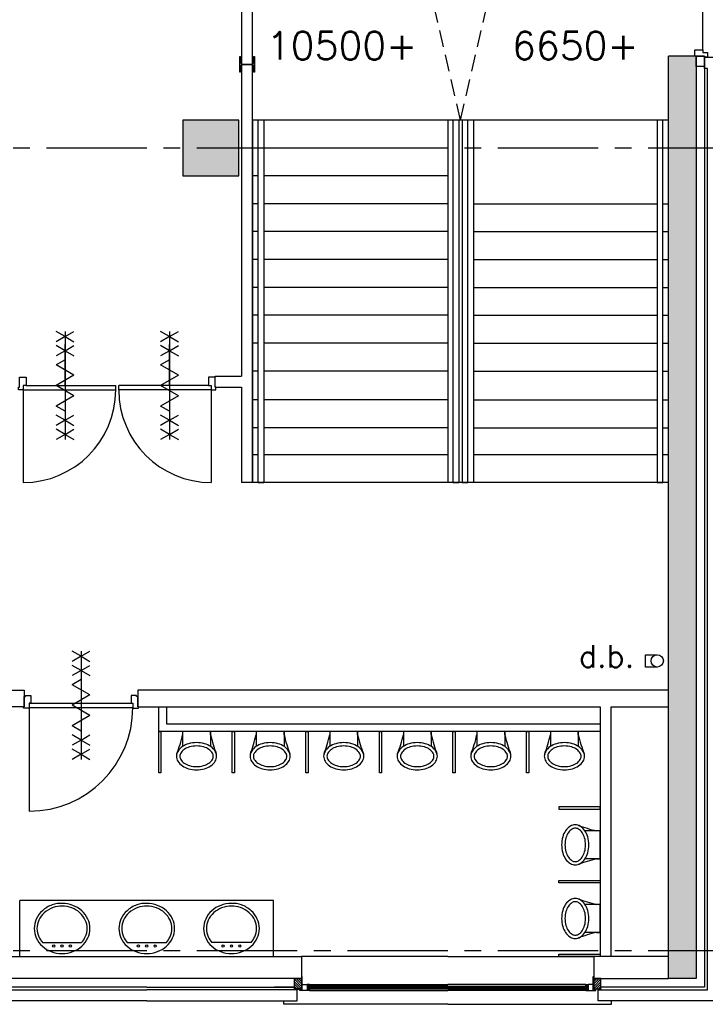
# Model space of a CAD drawing. Extents: x 2980 to 201049, y 2980 to 157420.
# Tile 62 of 78: x 150760 to 156911, y 13420 to 22251. Entities that reach past the tile are written whole.
import ezdxf

# ---------------------------------------------------------------- set-up
doc = ezdxf.new("R2010")
doc.units = 0
doc.header["$LTSCALE"] = 1200
doc.linetypes.add('CENTER2', pattern=[1.125, 0.75, -0.125, 0.125, -0.125])
doc.linetypes.add('HIDDEN2', pattern=[0.1875, 0.125, -0.0625])
doc.layers.get('0').update_dxf_attribs({"linetype": 'CONTINUOUS'})
doc.layers.add('CIVIEL', color=8, linetype='CONTINUOUS')
doc.layers.add('STRAMIENLIJNEN', color=9, linetype='CENTER2')
doc.styles.add('VAR', font='ROMANS')

# ---------------------------------------------------------------- blocks, each defined once
blk = doc.blocks.new('*X43')
at = {"color": 0}
for p, q in [((118132.3, 170554), (118175.8, 170597.6)), ((118132.3, 170575.2), (118154.6, 170597.6)), ((118132.3, 170596.4), (118133.4, 170597.6)), ((118134, 170534.6), (118197, 170597.6)), ((118155.3, 170534.6), (118218.3, 170597.6)), ((118176.5, 170534.6), (118224.3, 170582.4)), ((118197.7, 170534.6), (118224.3, 170561.2)), ((118218.9, 170534.6), (118224.3, 170540))]:
    blk.add_line(p, q, dxfattribs=at)

msp = doc.modelspace()

# ---------------------------------------------------------------- linework, layer by layer
at = {"layer": 'CIVIEL', "linetype": 'HIDDEN2'}
for q in [(153864.44499, 25030), (155565.55501, 25030)]:
    msp.add_line((154715, 21350), q, dxfattribs=at)
at = {"layer": 'CIVIEL'}
for p, q in [((156580, 20968), (156580, 21922.5)), ((156830, 21922.5), (156830, 20968)), ((156905, 21830.5), (156905, 20968)), ((156580, 21350), (152850, 21350)), ((152850, 21350), (152850, 18100)), ((152950, 21350), (152900, 21350)), ((154600, 21350), (154600, 18100)), ((154700, 21350), (154650, 21350)), ((154780, 21350), (154730, 21350)), ((154830, 21350), (154830, 18100)), ((156530, 21350), (156480, 21350)), ((152900, 21100), (152850, 21100)), ((154600, 21100), (152950, 21100)), ((156580, 13650), (156580, 20968)), ((156830, 20968), (156830, 13650)), ((156905, 20968), (156905, 13575)), ((152900, 20850), (152850, 20850)), ((154600, 20850), (152950, 20850)), ((152900, 20600), (152850, 20600)), ((154600, 20600), (152950, 20600)), ((154830, 20600), (156480, 20600)), ((156530, 20600), (156580, 20600)), ((152900, 20350), (152850, 20350)), ((154600, 20350), (152950, 20350)), ((154830, 20350), (156480, 20350)), ((156530, 20350), (156580, 20350)), ((152900, 20100), (152850, 20100)), ((154600, 20100), (152950, 20100)), ((154830, 20100), (156480, 20100)), ((156530, 20100), (156580, 20100)), ((152900, 19850), (152850, 19850)), ((154600, 19850), (152950, 19850)), ((154830, 19850), (156480, 19850)), ((156530, 19850), (156580, 19850)), ((152900, 19600), (152850, 19600)), ((154600, 19600), (152950, 19600)), ((154830, 19600), (156480, 19600)), ((156530, 19600), (156580, 19600)), ((151166.5, 19408.92555), (151086.5, 19455.11358)), ((151166.5, 19455.11358), (151166.5, 18484.88642)), ((151166.5, 19408.92555), (151246.5, 19455.11358)), ((152103.5, 19408.92555), (152023.5, 19455.11358)), ((152103.5, 19455.11358), (152103.5, 18484.88642)), ((152103.5, 19408.92555), (152183.5, 19455.11358)), ((151166.5, 19408.92555), (151086.5, 19362.73753)), ((151166.5, 19408.92555), (151246.5, 19362.73753)), ((152103.5, 19408.92555), (152023.5, 19362.73753)), ((152103.5, 19408.92555), (152183.5, 19362.73753)), ((152900, 19350), (152850, 19350)), ((154600, 19350), (152950, 19350)), ((154830, 19350), (156480, 19350)), ((156530, 19350), (156580, 19350)), ((151166.5, 19281.83654), (151086.5, 19328.02456)), ((151166.5, 19281.83654), (151086.5, 19235.64852)), ((151166.5, 18970), (151166.5, 19336.32388)), ((151166.5, 19281.83654), (151246.5, 19328.02456)), ((151166.5, 19281.83654), (151246.5, 19235.64852)), ((152103.5, 19281.83654), (152023.5, 19328.02456)), ((152103.5, 19281.83654), (152023.5, 19235.64852)), ((152103.5, 18970), (152103.5, 19336.32388)), ((152103.5, 19281.83654), (152183.5, 19328.02456)), ((152103.5, 19281.83654), (152183.5, 19235.64852)), ((151166.5, 19200.94011), (151086.5, 19154.75209)), ((152103.5, 19200.94011), (152023.5, 19154.75209)), ((151246.5, 19062.37604), (151086.5, 19154.75209)), ((152183.5, 19062.37604), (152023.5, 19154.75209)), ((152900, 19100), (152850, 19100)), ((154600, 19100), (152950, 19100)), ((154830, 19100), (156480, 19100)), ((156530, 19100), (156580, 19100)), ((151246.5, 19062.37604), (151086.5, 18970)), ((152183.5, 19062.37604), (152023.5, 18970)), ((152512.5, 19055), (152750, 19055)), ((152512.5, 18955), (152512.5, 19055)), ((150791.5, 18930), (150791.5, 18100)), ((151246.5, 18877.62396), (151086.5, 18970)), ((151166.5, 18970), (151166.5, 18603.67612)), ((151621.5, 18930), (151621.5, 18970)), ((151648.5, 18930), (151648.5, 18970)), ((152183.5, 18877.62396), (152023.5, 18970)), ((152103.5, 18970), (152103.5, 18603.67612)), ((152478.5, 18930), (152478.5, 18100)), ((152512.5, 18955), (152750, 18955)), ((151246.5, 18877.62396), (151086.5, 18785.24791)), ((152183.5, 18877.62396), (152023.5, 18785.24791)), ((152900, 18840.33605), (152850, 18840.33605)), ((154600, 18840.33605), (152950, 18840.33605)), ((154830, 18840.33605), (156480, 18840.33605)), ((156530, 18840.33605), (156580, 18840.33605)), ((151166.5, 18739.05989), (151086.5, 18785.24791)), ((152103.5, 18739.05989), (152023.5, 18785.24791)), ((151166.5, 18658.16346), (151086.5, 18704.35148)), ((151166.5, 18658.16346), (151086.5, 18611.97544)), ((151166.5, 18658.16346), (151246.5, 18704.35148)), ((151166.5, 18658.16346), (151246.5, 18611.97544)), ((152103.5, 18658.16346), (152023.5, 18704.35148)), ((152103.5, 18658.16346), (152023.5, 18611.97544)), ((152103.5, 18658.16346), (152183.5, 18704.35148)), ((152103.5, 18658.16346), (152183.5, 18611.97544)), ((151166.5, 18531.07445), (151086.5, 18577.26247)), ((151166.5, 18531.07445), (151246.5, 18577.26247)), ((152103.5, 18531.07445), (152023.5, 18577.26247)), ((152103.5, 18531.07445), (152183.5, 18577.26247)), ((152900, 18590.33605), (152850, 18590.33605)), ((154600, 18590.33605), (152950, 18590.33605)), ((154830, 18590.33605), (156480, 18590.33605)), ((156530, 18590.33605), (156580, 18590.33605)), ((151166.5, 18531.07445), (151086.5, 18484.88642)), ((151166.5, 18531.07445), (151246.5, 18484.88642)), ((152103.5, 18531.07445), (152023.5, 18484.88642)), ((152103.5, 18531.07445), (152183.5, 18484.88642)), ((152850, 18350), (152900, 18350)), ((152950, 18350), (154600, 18350)), ((154830, 18350), (156480, 18350)), ((156530, 18350), (156580, 18350)), ((152850, 18100), (152750, 18100)), ((156580, 18100), (152850, 18100)), ((152900, 18100), (152950, 18100)), ((154650, 18100), (154700, 18100)), ((154730, 18100), (154780, 18100)), ((156480, 18100), (156530, 18100)), ((151310, 16540.92555), (151230, 16587.11358)), ((151310, 16540.92555), (151230, 16494.73753)), ((151310, 16587.11358), (151310, 15616.88642)), ((151310, 16540.92555), (151390, 16587.11358)), ((151310, 16540.92555), (151390, 16494.73753)), ((151310, 16413.83654), (151230, 16460.02456)), ((151310, 16413.83654), (151390, 16460.02456)), ((151310, 16413.83654), (151230, 16367.64852)), ((151310, 16413.83654), (151390, 16367.64852)), ((151310, 16332.94011), (151230, 16286.75209)), ((151390, 16194.37604), (151230, 16286.75209)), ((151310, 16302), (151310, 15902)), ((150520, 16237), (150801, 16237)), ((150801, 16237), (150801, 16087)), ((151390, 16194.37604), (151230, 16102)), ((156580, 16237), (151819, 16237)), ((151819, 16237), (151819, 16087)), ((156580, 16087), (156580, 16237)), ((150801, 16087), (150370, 16087)), ((150845, 16122), (151775, 16122)), ((150845, 16082), (151775, 16082)), ((150845, 16082), (150845, 15152)), ((151390, 16009.62396), (151230, 16102)), ((151819, 16087), (155967, 16087)), ((155967, 16087), (155967, 13850)), ((155967, 16087), (155967, 16087)), ((155967, 16087), (155967, 16087)), ((155967, 16087), (155967, 16087)), ((155967, 16087), (155967, 16087)), ((156067, 13850), (156067, 16087)), ((156067, 16087), (156580, 16087)), ((151390, 16009.62396), (151230, 15917.24791)), ((151310, 15871.05989), (151230, 15917.24791)), ((151310, 15790.16346), (151230, 15836.35148)), ((151310, 15790.16346), (151390, 15836.35148)), ((152212, 15867), (152212, 15867)), ((152472, 15867), (152222, 15867)), ((152222, 15867), (152222, 15732.64793)), ((152222, 15867), (152222, 15836.18528)), ((152472, 15867), (152472, 15732.64793)), ((152472, 15836.18528), (152472, 15867)), ((152872, 15867), (152872, 15867)), ((153132, 15867), (152882, 15867)), ((152882, 15867), (152882, 15732.64793)), ((152882, 15867), (152882, 15836.18528)), ((153132, 15867), (153132, 15732.64793)), ((153132, 15836.18528), (153132, 15867)), ((153532, 15867), (153532, 15867)), ((153792, 15867), (153542, 15867)), ((153542, 15867), (153542, 15732.64793)), ((153542, 15867), (153542, 15836.18528)), ((153792, 15867), (153792, 15732.64793)), ((153792, 15836.18528), (153792, 15867)), ((154192, 15867), (154192, 15867)), ((154452, 15867), (154202, 15867)), ((154202, 15867), (154202, 15732.64793)), ((154202, 15867), (154202, 15836.18528)), ((154452, 15867), (154452, 15732.64793)), ((154452, 15836.18528), (154452, 15867)), ((154852, 15867), (154852, 15867)), ((155112, 15867), (154862, 15867)), ((154862, 15867), (154862, 15732.64793)), ((154862, 15867), (154862, 15836.18528)), ((155112, 15867), (155112, 15732.64793)), ((155112, 15836.18528), (155112, 15867)), ((155512, 15867), (155512, 15867)), ((155772, 15867), (155522, 15867)), ((155522, 15867), (155522, 15732.64793)), ((155522, 15867), (155522, 15836.18528)), ((155772, 15867), (155772, 15732.64793)), ((155772, 15836.18528), (155772, 15867)), ((151310, 15790.16346), (151230, 15743.97544)), ((151310, 15790.16346), (151390, 15743.97544)), ((151310, 15663.07445), (151230, 15709.26247)), ((151310, 15663.07445), (151230, 15616.88642)), ((151310, 15663.07445), (151390, 15709.26247)), ((151310, 15663.07445), (151390, 15616.88642)), ((155967, 14975), (155832.64793, 14975)), ((155967, 14975), (155936.18528, 14975)), ((155967, 14985), (155967, 14985)), ((155967, 14725), (155967, 14975)), ((155967, 14725), (155832.64793, 14725)), ((155936.18528, 14725), (155967, 14725)), ((153038, 14350), (150762, 14350)), ((150762, 13850), (150762, 14350)), ((153038, 13850), (153038, 14350)), ((155967, 14315), (155832.64793, 14315)), ((155967, 14315), (155936.18528, 14315)), ((155967, 14325), (155967, 14325)), ((155967, 14065), (155967, 14315)), ((155967, 14065), (155832.64793, 14065)), ((155936.18528, 14065), (155967, 14065)), ((154600, 13850), (153288, 13850)), ((154600, 13850), (155912, 13850)), ((156067, 13850), (155967, 13850)), ((153292, 13669), (153288, 13669)), ((155908, 13669), (155912, 13669)), ((156830, 13650), (156580, 13650)), ((153225, 13550), (153225, 13556)), ((153250, 13550), (153250, 13556)), ((153272, 13550), (153270.94204, 13556)), ((153288, 13556), (153288, 13550)), ((154600, 13582), (153345, 13582)), ((153345, 13556), (153345, 13582)), ((154600, 13574), (153345, 13574)), ((154600, 13562), (153345, 13562)), ((154600, 13556), (153345, 13556)), ((153361, 13599), (154600, 13599)), ((153361, 13588), (153362.05796, 13582)), ((153361, 13550), (153362.05796, 13556)), ((153361, 13544), (154600, 13544)), ((155839, 13599), (154600, 13599)), ((154600, 13582), (155855, 13582)), ((154600, 13574), (155855, 13574)), ((154600, 13562), (155855, 13562)), ((154600, 13556), (155855, 13556)), ((155839, 13544), (154600, 13544)), ((155839, 13588), (155837.94204, 13582)), ((155839, 13550), (155837.94204, 13556)), ((155855, 13556), (155855, 13582)), ((155912, 13556), (155912, 13550)), ((155928, 13550), (155929.05796, 13556)), ((155950, 13550), (155950, 13556)), ((155975, 13550), (155975, 13556))]:
    msp.add_line(p, q, dxfattribs=at)
at = {"layer": 'CIVIEL', "linetype": 'CONTINUOUS'}
for p, q in [((150964.47372, 13975), (151315.52628, 13975)), ((151724.47372, 13975), (152075.52628, 13975)), ((152835.52628, 13975), (152484.47372, 13975))]:
    msp.add_line(p, q, dxfattribs=at)
at = {"layer": 'CIVIEL'}
for points in [[(156580, 25180), (152750, 25180), (152750, 19055)], [(152850, 18100), (152850, 25030), (156580, 25030), (156580, 25180)], [(156890, 21981.5), (156890, 22886.5)], [(156905, 21814.5), (156905, 21914.5), (157030, 21914.5), (157030, 13450), (155950, 13450), (155950, 13550), (156930, 13550), (156930, 21814.5), (156905, 21814.5)], [(156830, 21922.5), (156580, 21922.5)], [(152900, 18100), (152900, 21350)], [(152950, 21350), (152950, 18100)], [(154650, 18100), (154650, 21350)], [(154700, 21350), (154700, 18100)], [(154730, 21350), (154730, 18100)], [(154780, 18100), (154780, 21350)], [(156480, 21350), (156480, 18100)], [(156530, 18100), (156530, 21350)], [(150791.5, 18930), (151621.5, 18930)], [(150816.5, 18970), (151621.5, 18970)], [(152453.5, 18970), (151648.5, 18970)], [(152478.5, 18930), (151648.5, 18930)], [(152750, 18955), (152750, 18100)], [(151900, 13450), (150550, 13450), (150550, 13550), (151900, 13550)], [(151900, 13575), (150575, 13575)], [(151900, 13575), (153225, 13575)], [(151900, 13450), (153250, 13450), (153250, 13550), (151900, 13550)], [(153225, 13558), (153225, 13575), (153045, 13575)], [(153339, 13588), (153361, 13588), (153361, 13599), (153339, 13599)], [(155861, 13588), (155839, 13588), (155839, 13599), (155861, 13599)], [(156905, 13575), (155975, 13575)], [(154600, 13420), (153130, 13420), (153130, 13450)], [(154600, 13420), (156070, 13420), (156070, 13450)]]:
    msp.add_lwpolyline(points, dxfattribs=at)
msp.add_lwpolyline([(152733.5, 21780), (152733.5, 21920), (152742, 21920), (152742, 21864.75, 0.4142135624), (152754, 21852.75), (152846, 21852.75, 0.4142135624), (152858, 21864.75), (152858, 21920), (152866.5, 21920), (152866.5, 21780), (152858, 21780), (152858, 21835.25, 0.4142135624), (152846, 21847.25), (152754, 21847.25, 0.4142135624), (152742, 21835.25), (152742, 21780)], format="xyb", close=True, dxfattribs=at)
for points in [[(156930, 21914.5), (156905, 21914.5), (156905, 21922.5), (156816, 21922.5), (156816, 21981.5), (156890, 21981.5), (156890, 21956.5), (156930, 21956.5)], [(156905, 21922.5), (156905, 21830.5), (156830, 21830.5), (156830, 21922.5), (156905, 21922.5), (156905, 21922.5)], [(152225, 20850), (152725, 20850), (152725, 21350), (152225, 21350)], [(150749.5, 18930), (150749.5, 18955), (150757.5, 18955), (150757.5, 19044), (150816.5, 19044), (150816.5, 18970), (150791.5, 18970), (150791.5, 18930)], [(152520.5, 18930), (152520.5, 18955), (152512.5, 18955), (152512.5, 19044), (152453.5, 19044), (152453.5, 18970), (152478.5, 18970), (152478.5, 18930)], [(150845, 16122), (150845, 16077), (150793, 16077), (150793, 16087), (150801, 16087), (150801, 16181), (150811, 16181), (150811, 16191), (150860, 16191), (150860, 16122)], [(151775, 16122), (151775, 16077), (151827, 16077), (151827, 16087), (151819, 16087), (151819, 16181), (151809, 16181), (151809, 16191), (151760, 16191), (151760, 16122)], [(155967, 15867), (152007, 15867), (152007, 16087), (152077, 16087), (152077, 15937), (155967, 15937)], [(152027, 15867), (152027, 15497), (152007, 15497), (152007, 15867)], [(152687, 15867), (152687, 15497), (152667, 15497), (152667, 15867)], [(153347, 15867), (153347, 15497), (153327, 15497), (153327, 15867)], [(154007, 15867), (154007, 15497), (153987, 15497), (153987, 15867)], [(154667, 15867), (154667, 15497), (154647, 15497), (154647, 15867)], [(155327, 15867), (155327, 15497), (155307, 15497), (155307, 15867)], [(155967, 15190), (155597, 15190), (155597, 15170), (155967, 15170)], [(155967, 14510), (155597, 14510), (155597, 14530), (155967, 14530)], [(155967, 13850), (155597, 13850), (155597, 13870), (155967, 13870)], [(151900, 13850), (153288, 13850), (153288, 13650), (151900, 13650), (150512, 13650), (150512, 13850)], [(155912, 13650), (156580, 13650), (156580, 13850), (155912, 13850)], [(153225, 13558), (153225, 13650), (153288, 13650), (153288, 13558), (153225, 13558), (153225, 13558)], [(153294, 13589), (153294, 13669), (153292, 13669), (153292, 13589)], [(155906, 13589), (155906, 13669), (155908, 13669), (155908, 13589)], [(155975, 13558), (155975, 13650), (155912, 13650), (155912, 13558), (155975, 13558), (155975, 13558)], [(153288, 13558), (153225, 13558), (153225, 13556), (153288, 13556)], [(153272, 13544), (153272, 13550), (153294, 13550), (153294, 13599), (153339, 13599), (153339, 13550), (153361, 13550), (153361, 13544)], [(155928, 13544), (155928, 13550), (155906, 13550), (155906, 13599), (155861, 13599), (155861, 13550), (155839, 13550), (155839, 13544)], [(155912, 13558), (155975, 13558), (155975, 13556), (155912, 13556)]]:
    msp.add_lwpolyline(points, close=True, dxfattribs=at)
for points in [[(153775, 21100, 0, 14.64, 0), (153775, 21070.72, 14.64, 50, 0), (153775, 21000, 50, 85.36, 0), (153775, 20929.28, 85.36, 100, 0), (153775, 20900, 0, 0, 0), (153775, 18350, 0, 0, 0)], [(155655, 18359.66395, 0, 14.64, 0), (155655, 18388.94395, 14.64, 50, 0), (155655, 18459.66395, 50, 85.36, 0), (155655, 18530.38395, 85.36, 100, 0), (155655, 18559.66395, 0, 0, 0), (155655, 20600, 0, 0, 0)]]:
    msp.add_lwpolyline(points, format="xyseb", dxfattribs=at)
at = {"layer": 'CIVIEL', "linetype": 'HIDDEN2'}
msp.add_lwpolyline([(156480, 16445), (156375, 16445), (156375, 16555), (156480, 16555)], dxfattribs=at)
at = {"layer": 'CIVIEL', "linetype": 'CONTINUOUS'}
msp.add_lwpolyline([(152910, 14100, 0.1082535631), (152891.39767, 14184.91327, 0.1020133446), (152836.7767, 14259.09903, 0.0942731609), (152749.43465, 14312.02888, 0.1068050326), (152660, 14325, 0.0894458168), (152563.14879, 14307.53439, 0.0942731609), (152483.2233, 14259.09903, 0.1020133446), (152428.60233, 14184.91327, 0.1082535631), (152410, 14100, 0.1082535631), (152428.60233, 14015.08673, 0.1020133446), (152483.2233, 13940.90097, 0.0942731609), (152563.14879, 13892.46561, 0.0894458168), (152660, 13875, 0.0894458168), (152756.85121, 13892.46561, 0.0942731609), (152836.7767, 13940.90097, 0.1020133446), (152891.39767, 14015.08673, 0.1082535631)], format="xyb", close=True, dxfattribs=at)
for points in [[(152885, 14100, 0.1082535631), (152868.68746, 14174.46119, 0.1020133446), (152820.05258, 14240.51667, 0.0942731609), (152740.70192, 14288.60369, 0.1079475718), (152660.86646, 14299.99851, 0.090311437), (152571.88152, 14284.10921, 0.0942731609), (152499.94742, 14240.51667, 0.1020133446), (152451.31254, 14174.46119, 0.1082535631), (152435, 14100, 0.1082535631), (152451.31254, 14025.53881, 0.0748160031), (152484.47372, 13975, 0.0942731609)], [(152835.52628, 13975, 0.0748160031), (152868.68746, 14025.53881, 0.1082535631), (152885, 14100, 0.1082535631)]]:
    msp.add_lwpolyline(points, format="xyb", dxfattribs=at)
at = {"layer": 'CIVIEL'}
msp.add_circle((156480, 16500), 55, dxfattribs=at)
at = {"layer": 'CIVIEL', "linetype": 'CONTINUOUS'}
for centre in [(151065, 13942), (151140, 13942), (151215, 13942), (151825, 13942), (151900, 13942), (151975, 13942), (152585, 13942), (152660, 13942), (152735, 13942)]:
    msp.add_circle(centre, 10, dxfattribs=at)
at = {"layer": 'CIVIEL'}
for centre, radius, start, end in [((150791.5, 18930), 830, 270, 0), ((152478.5, 18930), 830, 180, 270), ((150845, 16082), 930, 270, 0), ((150758.11293, 16194.18995), 1507.02777, 339.573499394, 346.257615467), ((150758.11293, 16194.18995), 1507.02777, 339.573499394, 346.257615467), ((153935.88707, 16194.18995), 1507.02777, 193.742384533, 200.426500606), ((153935.88707, 16194.18995), 1507.02777, 193.742384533, 200.426500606), ((151418.11293, 16194.18995), 1507.02777, 339.573499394, 346.257615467), ((151418.11293, 16194.18995), 1507.02777, 339.573499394, 346.257615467), ((154595.88707, 16194.18995), 1507.02777, 193.742384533, 200.426500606), ((154595.88707, 16194.18995), 1507.02777, 193.742384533, 200.426500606), ((152078.11293, 16194.18995), 1507.02777, 339.573499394, 346.257615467), ((152078.11293, 16194.18995), 1507.02777, 339.573499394, 346.257615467), ((155255.88707, 16194.18995), 1507.02777, 193.742384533, 200.426500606), ((155255.88707, 16194.18995), 1507.02777, 193.742384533, 200.426500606), ((152738.11293, 16194.18995), 1507.02777, 339.573499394, 346.257615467), ((152738.11293, 16194.18995), 1507.02777, 339.573499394, 346.257615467), ((155915.88707, 16194.18995), 1507.02777, 193.742384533, 200.426500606), ((155915.88707, 16194.18995), 1507.02777, 193.742384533, 200.426500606), ((153398.11293, 16194.18995), 1507.02777, 339.573499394, 346.257615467), ((153398.11293, 16194.18995), 1507.02777, 339.573499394, 346.257615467), ((156575.88707, 16194.18995), 1507.02777, 193.742384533, 200.426500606), ((156575.88707, 16194.18995), 1507.02777, 193.742384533, 200.426500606), ((154058.11293, 16194.18995), 1507.02777, 339.573499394, 346.257615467), ((154058.11293, 16194.18995), 1507.02777, 339.573499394, 346.257615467), ((157235.88707, 16194.18995), 1507.02777, 193.742384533, 200.426500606), ((157235.88707, 16194.18995), 1507.02777, 193.742384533, 200.426500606), ((152297.53846, 15616.77623), 138.31205, 124.237462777, 148.673619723), ((152327.42743, 15572.85774), 191.43628, 105.742896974, 124.237462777), ((152327.42743, 15572.85774), 161.43628, 105.742896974, 124.237462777), ((152347, 15503.42571), 263.57429, 90, 105.742896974), ((152347, 15503.42571), 233.57429, 90, 105.742896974), ((152347, 15503.42571), 263.57429, 74.257103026, 90), ((152347, 15503.42571), 233.57429, 74.257103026, 90), ((152366.57257, 15572.85774), 161.43628, 55.762537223, 74.257103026), ((152366.57257, 15572.85774), 191.43628, 55.762537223, 74.257103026), ((152396.46154, 15616.77623), 138.31205, 31.326380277, 55.762537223), ((152957.53846, 15616.77623), 138.31205, 124.237462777, 148.673619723), ((152987.42743, 15572.85774), 191.43628, 105.742896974, 124.237462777), ((152987.42743, 15572.85774), 161.43628, 105.742896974, 124.237462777), ((153007, 15503.42571), 263.57429, 90, 105.742896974), ((153007, 15503.42571), 233.57429, 90, 105.742896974), ((153007, 15503.42571), 263.57429, 74.257103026, 90), ((153007, 15503.42571), 233.57429, 74.257103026, 90), ((153026.57257, 15572.85774), 161.43628, 55.762537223, 74.257103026), ((153026.57257, 15572.85774), 191.43628, 55.762537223, 74.257103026), ((153056.46154, 15616.77623), 138.31205, 31.326380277, 55.762537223), ((153617.53846, 15616.77623), 138.31205, 124.237462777, 148.673619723), ((153647.42743, 15572.85774), 191.43628, 105.742896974, 124.237462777), ((153647.42743, 15572.85774), 161.43628, 105.742896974, 124.237462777), ((153667, 15503.42571), 263.57429, 90, 105.742896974), ((153667, 15503.42571), 233.57429, 90, 105.742896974), ((153667, 15503.42571), 263.57429, 74.257103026, 90), ((153667, 15503.42571), 233.57429, 74.257103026, 90), ((153686.57257, 15572.85774), 161.43628, 55.762537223, 74.257103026), ((153686.57257, 15572.85774), 191.43628, 55.762537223, 74.257103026), ((153716.46154, 15616.77623), 138.31205, 31.326380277, 55.762537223), ((154277.53846, 15616.77623), 138.31205, 124.237462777, 148.673619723), ((154307.42743, 15572.85774), 191.43628, 105.742896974, 124.237462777), ((154307.42743, 15572.85774), 161.43628, 105.742896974, 124.237462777), ((154327, 15503.42571), 263.57429, 90, 105.742896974), ((154327, 15503.42571), 233.57429, 90, 105.742896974), ((154327, 15503.42571), 263.57429, 74.257103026, 90), ((154327, 15503.42571), 233.57429, 74.257103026, 90), ((154346.57257, 15572.85774), 161.43628, 55.762537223, 74.257103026), ((154346.57257, 15572.85774), 191.43628, 55.762537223, 74.257103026), ((154376.46154, 15616.77623), 138.31205, 31.326380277, 55.762537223), ((154937.53846, 15616.77623), 138.31205, 124.237462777, 148.673619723), ((154967.42743, 15572.85774), 191.43628, 105.742896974, 124.237462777), ((154967.42743, 15572.85774), 161.43628, 105.742896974, 124.237462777), ((154987, 15503.42571), 263.57429, 90, 105.742896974), ((154987, 15503.42571), 233.57429, 90, 105.742896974), ((154987, 15503.42571), 263.57429, 74.257103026, 90), ((154987, 15503.42571), 233.57429, 74.257103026, 90), ((155006.57257, 15572.85774), 161.43628, 55.762537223, 74.257103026), ((155006.57257, 15572.85774), 191.43628, 55.762537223, 74.257103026), ((155036.46154, 15616.77623), 138.31205, 31.326380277, 55.762537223), ((155597.53846, 15616.77623), 138.31205, 124.237462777, 148.673619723), ((155627.42743, 15572.85774), 191.43628, 105.742896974, 124.237462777), ((155627.42743, 15572.85774), 161.43628, 105.742896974, 124.237462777), ((155647, 15503.42571), 263.57429, 90, 105.742896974), ((155647, 15503.42571), 233.57429, 90, 105.742896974), ((155647, 15503.42571), 263.57429, 74.257103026, 90), ((155647, 15503.42571), 233.57429, 74.257103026, 90), ((155666.57257, 15572.85774), 161.43628, 55.762537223, 74.257103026), ((155666.57257, 15572.85774), 191.43628, 55.762537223, 74.257103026), ((155696.46154, 15616.77623), 138.31205, 31.326380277, 55.762537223), ((152251.98813, 15644.5), 84.98813, 148.673619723, 180), ((152251.98813, 15644.5), 84.98813, 163.787359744, 180), ((152251.98813, 15644.5), 84.98813, 180, 211.326380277), ((152251.98813, 15644.5), 84.98813, 180, 211.326380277), ((152251.98813, 15644.5), 54.98813, 148.673619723, 180), ((152251.98813, 15644.5), 54.98813, 180, 211.326380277), ((152297.53846, 15616.77623), 108.31205, 124.237462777, 148.673619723), ((152396.46154, 15616.77623), 108.31205, 31.326380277, 55.762537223), ((152442.01187, 15644.5), 54.98813, 0, 31.326380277), ((152442.01187, 15644.5), 54.98813, 328.673619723, 0), ((152442.01187, 15644.5), 84.98813, 360, 31.326380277), ((152442.01187, 15644.5), 84.98813, 328.673619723, 360), ((152442.01187, 15644.5), 84.98813, 328.673619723, 0), ((152442.01187, 15644.5), 84.98813, 0, 16.212640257), ((152911.98813, 15644.5), 84.98813, 148.673619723, 180), ((152911.98813, 15644.5), 84.98813, 163.787359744, 180), ((152911.98813, 15644.5), 84.98813, 180, 211.326380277), ((152911.98813, 15644.5), 84.98813, 180, 211.326380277), ((152911.98813, 15644.5), 54.98813, 148.673619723, 180), ((152911.98813, 15644.5), 54.98813, 180, 211.326380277), ((152957.53846, 15616.77623), 108.31205, 124.237462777, 148.673619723), ((153056.46154, 15616.77623), 108.31205, 31.326380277, 55.762537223), ((153102.01187, 15644.5), 54.98813, 0, 31.326380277), ((153102.01187, 15644.5), 54.98813, 328.673619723, 0), ((153102.01187, 15644.5), 84.98813, 360, 31.326380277), ((153102.01187, 15644.5), 84.98813, 328.673619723, 360), ((153102.01187, 15644.5), 84.98813, 328.673619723, 0), ((153102.01187, 15644.5), 84.98813, 0, 16.212640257), ((153571.98813, 15644.5), 84.98813, 148.673619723, 180), ((153571.98813, 15644.5), 84.98813, 163.787359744, 180), ((153571.98813, 15644.5), 84.98813, 180, 211.326380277), ((153571.98813, 15644.5), 84.98813, 180, 211.326380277), ((153571.98813, 15644.5), 54.98813, 148.673619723, 180), ((153571.98813, 15644.5), 54.98813, 180, 211.326380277), ((153617.53846, 15616.77623), 108.31205, 124.237462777, 148.673619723), ((153716.46154, 15616.77623), 108.31205, 31.326380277, 55.762537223), ((153762.01187, 15644.5), 54.98813, 0, 31.326380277), ((153762.01187, 15644.5), 54.98813, 328.673619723, 0), ((153762.01187, 15644.5), 84.98813, 360, 31.326380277), ((153762.01187, 15644.5), 84.98813, 328.673619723, 360), ((153762.01187, 15644.5), 84.98813, 328.673619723, 0), ((153762.01187, 15644.5), 84.98813, 0, 16.212640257), ((154231.98813, 15644.5), 84.98813, 148.673619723, 180), ((154231.98813, 15644.5), 84.98813, 163.787359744, 180), ((154231.98813, 15644.5), 84.98813, 180, 211.326380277), ((154231.98813, 15644.5), 84.98813, 180, 211.326380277), ((154231.98813, 15644.5), 54.98813, 148.673619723, 180), ((154231.98813, 15644.5), 54.98813, 180, 211.326380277), ((154277.53846, 15616.77623), 108.31205, 124.237462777, 148.673619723), ((154376.46154, 15616.77623), 108.31205, 31.326380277, 55.762537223), ((154422.01187, 15644.5), 54.98813, 0, 31.326380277), ((154422.01187, 15644.5), 54.98813, 328.673619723, 0), ((154422.01187, 15644.5), 84.98813, 360, 31.326380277), ((154422.01187, 15644.5), 84.98813, 328.673619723, 360), ((154422.01187, 15644.5), 84.98813, 328.673619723, 0), ((154422.01187, 15644.5), 84.98813, 0, 16.212640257), ((154891.98813, 15644.5), 84.98813, 148.673619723, 180), ((154891.98813, 15644.5), 84.98813, 163.787359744, 180), ((154891.98813, 15644.5), 84.98813, 180, 211.326380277), ((154891.98813, 15644.5), 84.98813, 180, 211.326380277), ((154891.98813, 15644.5), 54.98813, 148.673619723, 180), ((154891.98813, 15644.5), 54.98813, 180, 211.326380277), ((154937.53846, 15616.77623), 108.31205, 124.237462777, 148.673619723), ((155036.46154, 15616.77623), 108.31205, 31.326380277, 55.762537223), ((155082.01187, 15644.5), 54.98813, 0, 31.326380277), ((155082.01187, 15644.5), 54.98813, 328.673619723, 0), ((155082.01187, 15644.5), 84.98813, 360, 31.326380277), ((155082.01187, 15644.5), 84.98813, 328.673619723, 360), ((155082.01187, 15644.5), 84.98813, 328.673619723, 0), ((155082.01187, 15644.5), 84.98813, 0, 16.212640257), ((155551.98813, 15644.5), 84.98813, 148.673619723, 180), ((155551.98813, 15644.5), 84.98813, 163.787359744, 180), ((155551.98813, 15644.5), 84.98813, 180, 211.326380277), ((155551.98813, 15644.5), 84.98813, 180, 211.326380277), ((155551.98813, 15644.5), 54.98813, 148.673619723, 180), ((155551.98813, 15644.5), 54.98813, 180, 211.326380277), ((155597.53846, 15616.77623), 108.31205, 124.237462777, 148.673619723), ((155696.46154, 15616.77623), 108.31205, 31.326380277, 55.762537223), ((155742.01187, 15644.5), 54.98813, 0, 31.326380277), ((155742.01187, 15644.5), 54.98813, 328.673619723, 0), ((155742.01187, 15644.5), 84.98813, 360, 31.326380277), ((155742.01187, 15644.5), 84.98813, 328.673619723, 360), ((155742.01187, 15644.5), 84.98813, 328.673619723, 0), ((155742.01187, 15644.5), 84.98813, 0, 16.212640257), ((152297.53846, 15672.22377), 138.31205, 211.326380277, 235.762537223), ((152297.53846, 15672.22377), 138.31205, 211.326380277, 235.762537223), ((152297.53846, 15672.22377), 108.31205, 211.326380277, 235.762537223), ((152327.42743, 15716.14226), 191.43628, 235.762537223, 254.257103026), ((152327.42743, 15716.14226), 191.43628, 235.762537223, 254.257103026), ((152327.42743, 15716.14226), 161.43628, 235.762537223, 254.257103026), ((152347, 15785.57429), 233.57429, 254.257103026, 270), ((152347, 15785.57429), 233.57429, 270, 285.742896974), ((152366.57257, 15716.14226), 161.43628, 285.742896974, 304.237462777), ((152366.57257, 15716.14226), 191.43628, 285.742896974, 304.237462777), ((152366.57257, 15716.14226), 191.43628, 285.742896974, 304.237462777), ((152396.46154, 15672.22377), 108.31205, 304.237462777, 328.673619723), ((152396.46154, 15672.22377), 138.31205, 304.237462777, 328.673619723), ((152396.46154, 15672.22377), 138.31205, 304.237462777, 328.673619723), ((152957.53846, 15672.22377), 138.31205, 211.326380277, 235.762537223), ((152957.53846, 15672.22377), 138.31205, 211.326380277, 235.762537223), ((152957.53846, 15672.22377), 108.31205, 211.326380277, 235.762537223), ((152987.42743, 15716.14226), 191.43628, 235.762537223, 254.257103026), ((152987.42743, 15716.14226), 191.43628, 235.762537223, 254.257103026), ((152987.42743, 15716.14226), 161.43628, 235.762537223, 254.257103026), ((153007, 15785.57429), 233.57429, 254.257103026, 270), ((153007, 15785.57429), 233.57429, 270, 285.742896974), ((153026.57257, 15716.14226), 161.43628, 285.742896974, 304.237462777), ((153026.57257, 15716.14226), 191.43628, 285.742896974, 304.237462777), ((153026.57257, 15716.14226), 191.43628, 285.742896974, 304.237462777), ((153056.46154, 15672.22377), 108.31205, 304.237462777, 328.673619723), ((153056.46154, 15672.22377), 138.31205, 304.237462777, 328.673619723), ((153056.46154, 15672.22377), 138.31205, 304.237462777, 328.673619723), ((153617.53846, 15672.22377), 138.31205, 211.326380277, 235.762537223), ((153617.53846, 15672.22377), 138.31205, 211.326380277, 235.762537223), ((153617.53846, 15672.22377), 108.31205, 211.326380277, 235.762537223), ((153647.42743, 15716.14226), 191.43628, 235.762537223, 254.257103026), ((153647.42743, 15716.14226), 191.43628, 235.762537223, 254.257103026), ((153647.42743, 15716.14226), 161.43628, 235.762537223, 254.257103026), ((153667, 15785.57429), 233.57429, 254.257103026, 270), ((153667, 15785.57429), 233.57429, 270, 285.742896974), ((153686.57257, 15716.14226), 161.43628, 285.742896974, 304.237462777), ((153686.57257, 15716.14226), 191.43628, 285.742896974, 304.237462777), ((153686.57257, 15716.14226), 191.43628, 285.742896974, 304.237462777), ((153716.46154, 15672.22377), 108.31205, 304.237462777, 328.673619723), ((153716.46154, 15672.22377), 138.31205, 304.237462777, 328.673619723), ((153716.46154, 15672.22377), 138.31205, 304.237462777, 328.673619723), ((154277.53846, 15672.22377), 138.31205, 211.326380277, 235.762537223), ((154277.53846, 15672.22377), 138.31205, 211.326380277, 235.762537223), ((154277.53846, 15672.22377), 108.31205, 211.326380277, 235.762537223), ((154307.42743, 15716.14226), 191.43628, 235.762537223, 254.257103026), ((154307.42743, 15716.14226), 191.43628, 235.762537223, 254.257103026), ((154307.42743, 15716.14226), 161.43628, 235.762537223, 254.257103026), ((154327, 15785.57429), 233.57429, 254.257103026, 270), ((154327, 15785.57429), 233.57429, 270, 285.742896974), ((154346.57257, 15716.14226), 161.43628, 285.742896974, 304.237462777), ((154346.57257, 15716.14226), 191.43628, 285.742896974, 304.237462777), ((154346.57257, 15716.14226), 191.43628, 285.742896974, 304.237462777), ((154376.46154, 15672.22377), 108.31205, 304.237462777, 328.673619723), ((154376.46154, 15672.22377), 138.31205, 304.237462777, 328.673619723), ((154376.46154, 15672.22377), 138.31205, 304.237462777, 328.673619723), ((154937.53846, 15672.22377), 138.31205, 211.326380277, 235.762537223), ((154937.53846, 15672.22377), 138.31205, 211.326380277, 235.762537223), ((154937.53846, 15672.22377), 108.31205, 211.326380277, 235.762537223), ((154967.42743, 15716.14226), 191.43628, 235.762537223, 254.257103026), ((154967.42743, 15716.14226), 191.43628, 235.762537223, 254.257103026), ((154967.42743, 15716.14226), 161.43628, 235.762537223, 254.257103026), ((154987, 15785.57429), 233.57429, 254.257103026, 270), ((154987, 15785.57429), 233.57429, 270, 285.742896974), ((155006.57257, 15716.14226), 161.43628, 285.742896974, 304.237462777), ((155006.57257, 15716.14226), 191.43628, 285.742896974, 304.237462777), ((155006.57257, 15716.14226), 191.43628, 285.742896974, 304.237462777), ((155036.46154, 15672.22377), 108.31205, 304.237462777, 328.673619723), ((155036.46154, 15672.22377), 138.31205, 304.237462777, 328.673619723), ((155036.46154, 15672.22377), 138.31205, 304.237462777, 328.673619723), ((155597.53846, 15672.22377), 138.31205, 211.326380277, 235.762537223), ((155597.53846, 15672.22377), 138.31205, 211.326380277, 235.762537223), ((155597.53846, 15672.22377), 108.31205, 211.326380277, 235.762537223), ((155627.42743, 15716.14226), 191.43628, 235.762537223, 254.257103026), ((155627.42743, 15716.14226), 191.43628, 235.762537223, 254.257103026), ((155627.42743, 15716.14226), 161.43628, 235.762537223, 254.257103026), ((155647, 15785.57429), 233.57429, 254.257103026, 270), ((155647, 15785.57429), 233.57429, 270, 285.742896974), ((155666.57257, 15716.14226), 161.43628, 285.742896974, 304.237462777), ((155666.57257, 15716.14226), 191.43628, 285.742896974, 304.237462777), ((155666.57257, 15716.14226), 191.43628, 285.742896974, 304.237462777), ((155696.46154, 15672.22377), 108.31205, 304.237462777, 328.673619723), ((155696.46154, 15672.22377), 138.31205, 304.237462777, 328.673619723), ((155696.46154, 15672.22377), 138.31205, 304.237462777, 328.673619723), ((152347, 15785.57429), 263.57429, 254.257103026, 270), ((152347, 15785.57429), 263.57429, 254.257103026, 270), ((152347, 15785.57429), 263.57429, 270, 285.742896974), ((152347, 15785.57429), 263.57429, 270, 285.742896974), ((153007, 15785.57429), 263.57429, 254.257103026, 270), ((153007, 15785.57429), 263.57429, 254.257103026, 270), ((153007, 15785.57429), 263.57429, 270, 285.742896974), ((153007, 15785.57429), 263.57429, 270, 285.742896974), ((153667, 15785.57429), 263.57429, 254.257103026, 270), ((153667, 15785.57429), 263.57429, 254.257103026, 270), ((153667, 15785.57429), 263.57429, 270, 285.742896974), ((153667, 15785.57429), 263.57429, 270, 285.742896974), ((154327, 15785.57429), 263.57429, 254.257103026, 270), ((154327, 15785.57429), 263.57429, 254.257103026, 270), ((154327, 15785.57429), 263.57429, 270, 285.742896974), ((154327, 15785.57429), 263.57429, 270, 285.742896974), ((154987, 15785.57429), 263.57429, 254.257103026, 270), ((154987, 15785.57429), 263.57429, 254.257103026, 270), ((154987, 15785.57429), 263.57429, 270, 285.742896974), ((154987, 15785.57429), 263.57429, 270, 285.742896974), ((155647, 15785.57429), 263.57429, 254.257103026, 270), ((155647, 15785.57429), 263.57429, 254.257103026, 270), ((155647, 15785.57429), 263.57429, 270, 285.742896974), ((155647, 15785.57429), 263.57429, 270, 285.742896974), ((155772.22377, 14899.46154), 138.31205, 121.326380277, 145.762537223), ((155772.22377, 14899.46154), 138.31205, 121.326380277, 145.762537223), ((155744.5, 14945.01187), 84.98813, 90, 121.326380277), ((155744.5, 14945.01187), 84.98813, 90, 121.326380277), ((155744.5, 14945.01187), 84.98813, 73.787359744, 90), ((155744.5, 14945.01187), 84.98813, 58.673619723, 90), ((156294.18995, 16438.88707), 1507.02777, 249.573499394, 256.257615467), ((156294.18995, 16438.88707), 1507.02777, 249.573499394, 256.257615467), ((155716.77623, 14899.46154), 138.31205, 34.237462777, 58.673619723), ((155816.14226, 14869.57257), 191.43628, 145.762537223, 164.257103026), ((155816.14226, 14869.57257), 191.43628, 145.762537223, 164.257103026), ((155816.14226, 14869.57257), 161.43628, 145.762537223, 164.257103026), ((155772.22377, 14899.46154), 108.31205, 121.326380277, 145.762537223), ((155744.5, 14945.01187), 54.98813, 90, 121.326380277), ((155744.5, 14945.01187), 54.98813, 58.673619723, 90), ((155716.77623, 14899.46154), 108.31205, 34.237462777, 58.673619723), ((155672.85774, 14869.57257), 161.43628, 15.742896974, 34.237462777), ((155672.85774, 14869.57257), 191.43628, 15.742896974, 34.237462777), ((155885.57429, 14850), 263.57429, 164.257103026, 180), ((155885.57429, 14850), 263.57429, 164.257103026, 180), ((155885.57429, 14850), 263.57429, 180, 195.742896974), ((155885.57429, 14850), 263.57429, 180, 195.742896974), ((155885.57429, 14850), 233.57429, 164.257103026, 180), ((155885.57429, 14850), 233.57429, 180, 195.742896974), ((155603.42571, 14850), 233.57429, 360, 15.742896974), ((155603.42571, 14850), 233.57429, 344.257103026, 0), ((155603.42571, 14850), 263.57429, 360, 15.742896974), ((155603.42571, 14850), 263.57429, 344.257103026, 0), ((155816.14226, 14830.42743), 191.43628, 195.742896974, 214.237462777), ((155816.14226, 14830.42743), 191.43628, 195.742896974, 214.237462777), ((155816.14226, 14830.42743), 161.43628, 195.742896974, 214.237462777), ((155672.85774, 14830.42743), 161.43628, 325.762537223, 344.257103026), ((155672.85774, 14830.42743), 191.43628, 325.762537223, 344.257103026), ((155772.22377, 14800.53846), 138.31205, 214.237462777, 238.673619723), ((155772.22377, 14800.53846), 138.31205, 214.237462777, 238.673619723), ((155772.22377, 14800.53846), 108.31205, 214.237462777, 238.673619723), ((155744.5, 14754.98813), 84.98813, 238.673619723, 270), ((155744.5, 14754.98813), 84.98813, 238.673619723, 270), ((155744.5, 14754.98813), 54.98813, 238.673619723, 270), ((155744.5, 14754.98813), 54.98813, 270, 301.326380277), ((155744.5, 14754.98813), 84.98813, 270, 301.326380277), ((155744.5, 14754.98813), 84.98813, 270, 286.212640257), ((156294.18995, 13261.11293), 1507.02777, 103.742384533, 110.426500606), ((156294.18995, 13261.11293), 1507.02777, 103.742384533, 110.426500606), ((155716.77623, 14800.53846), 108.31205, 301.326380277, 325.762537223), ((155716.77623, 14800.53846), 138.31205, 301.326380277, 325.762537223), ((155816.14226, 14209.57257), 191.43628, 145.762537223, 164.257103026), ((155816.14226, 14209.57257), 191.43628, 145.762537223, 164.257103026), ((155772.22377, 14239.46154), 138.31205, 121.326380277, 145.762537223), ((155772.22377, 14239.46154), 138.31205, 121.326380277, 145.762537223), ((155772.22377, 14239.46154), 108.31205, 121.326380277, 145.762537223), ((155744.5, 14285.01187), 84.98813, 90, 121.326380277), ((155744.5, 14285.01187), 84.98813, 90, 121.326380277), ((155744.5, 14285.01187), 54.98813, 90, 121.326380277), ((155744.5, 14285.01187), 84.98813, 73.787359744, 90), ((155744.5, 14285.01187), 84.98813, 58.673619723, 90), ((155744.5, 14285.01187), 54.98813, 58.673619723, 90), ((156294.18995, 15778.88707), 1507.02777, 249.573499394, 256.257615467), ((156294.18995, 15778.88707), 1507.02777, 249.573499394, 256.257615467), ((155716.77623, 14239.46154), 108.31205, 34.237462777, 58.673619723), ((155716.77623, 14239.46154), 138.31205, 34.237462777, 58.673619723), ((155672.85774, 14209.57257), 191.43628, 15.742896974, 34.237462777), ((155885.57429, 14190), 263.57429, 164.257103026, 180), ((155885.57429, 14190), 263.57429, 164.257103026, 180), ((155885.57429, 14190), 233.57429, 164.257103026, 180), ((155816.14226, 14209.57257), 161.43628, 145.762537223, 164.257103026), ((155672.85774, 14209.57257), 161.43628, 15.742896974, 34.237462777), ((155603.42571, 14190), 233.57429, 360, 15.742896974), ((155603.42571, 14190), 263.57429, 360, 15.742896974), ((155885.57429, 14190), 263.57429, 180, 195.742896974), ((155885.57429, 14190), 263.57429, 180, 195.742896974), ((155885.57429, 14190), 233.57429, 180, 195.742896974), ((155603.42571, 14190), 233.57429, 344.257103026, 0), ((155603.42571, 14190), 263.57429, 344.257103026, 0), ((155816.14226, 14170.42743), 191.43628, 195.742896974, 214.237462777), ((155816.14226, 14170.42743), 191.43628, 195.742896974, 214.237462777), ((155772.22377, 14140.53846), 138.31205, 214.237462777, 238.673619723), ((155772.22377, 14140.53846), 138.31205, 214.237462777, 238.673619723), ((155816.14226, 14170.42743), 161.43628, 195.742896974, 214.237462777), ((155772.22377, 14140.53846), 108.31205, 214.237462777, 238.673619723), ((155744.5, 14094.98813), 54.98813, 238.673619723, 270), ((155744.5, 14094.98813), 54.98813, 270, 301.326380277), ((156294.18995, 12601.11293), 1507.02777, 103.742384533, 110.426500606), ((156294.18995, 12601.11293), 1507.02777, 103.742384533, 110.426500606), ((155716.77623, 14140.53846), 108.31205, 301.326380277, 325.762537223), ((155716.77623, 14140.53846), 138.31205, 301.326380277, 325.762537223), ((155672.85774, 14170.42743), 161.43628, 325.762537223, 344.257103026), ((155672.85774, 14170.42743), 191.43628, 325.762537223, 344.257103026), ((155744.5, 14094.98813), 84.98813, 238.673619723, 270), ((155744.5, 14094.98813), 84.98813, 238.673619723, 270), ((155744.5, 14094.98813), 84.98813, 270, 301.326380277), ((155744.5, 14094.98813), 84.98813, 270, 286.212640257)]:
    msp.add_arc(centre, radius, start, end, dxfattribs=at)
at = {"layer": 'CIVIEL', "linetype": 'CONTINUOUS'}
for centre, radius, start, end in [((151146.00986, 14056.00285), 273.23796, 110.445063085, 131.987212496), ((151125.29801, 14111.56156), 213.94419, 86.059596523, 110.445063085), ((151140, 14047.73495), 277.26505, 69.554936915, 90), ((151149.51128, 14073.24856), 250.03623, 48.012787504, 69.554936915), ((151906.00986, 14056.00285), 273.23796, 110.445063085, 131.987212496), ((151885.29801, 14111.56156), 213.94419, 86.059596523, 110.445063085), ((151900, 14047.73495), 277.26505, 69.554936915, 90), ((151909.51128, 14073.24856), 250.03623, 48.012787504, 69.554936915), ((151115.82487, 14089.54173), 228.11601, 131.987212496, 155.286349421), ((151115.82487, 14089.54173), 203.11601, 131.987212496, 155.286349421), ((151146.00986, 14056.00285), 248.23796, 110.445063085, 131.987212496), ((151125.29801, 14111.56156), 188.94419, 85.800730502, 110.445063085), ((151140, 14047.73495), 252.26505, 69.554936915, 90.196795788), ((151149.51128, 14073.24856), 225.03623, 48.012787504, 69.554936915), ((151164.17513, 14089.54173), 203.11601, 24.713650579, 48.012787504), ((151164.17513, 14089.54173), 228.11601, 24.713650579, 48.012787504), ((151875.82487, 14089.54173), 228.11601, 131.987212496, 155.286349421), ((151875.82487, 14089.54173), 203.11601, 131.987212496, 155.286349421), ((151906.00986, 14056.00285), 248.23796, 110.445063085, 131.987212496), ((151885.29801, 14111.56156), 188.94419, 85.800730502, 110.445063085), ((151900, 14047.73495), 252.26505, 69.554936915, 90.196795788), ((151909.51128, 14073.24856), 225.03623, 48.012787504, 69.554936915), ((151924.17513, 14089.54173), 203.11601, 24.713650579, 48.012787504), ((151924.17513, 14089.54173), 228.11601, 24.713650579, 48.012787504), ((151093.10123, 14100), 203.10123, 155.286349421, 180), ((151093.10123, 14100), 178.10123, 155.286349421, 180), ((151186.89877, 14100), 178.10123, 0, 24.713650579), ((151186.89877, 14100), 203.10123, 0, 24.713650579), ((151853.10123, 14100), 203.10123, 155.286349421, 180), ((151853.10123, 14100), 178.10123, 155.286349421, 180), ((151946.89877, 14100), 178.10123, 0, 24.713650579), ((151946.89877, 14100), 203.10123, 0, 24.713650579), ((151093.10123, 14100), 203.10123, 180, 204.713650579), ((151093.10123, 14100), 178.10123, 180, 204.713650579), ((151186.89877, 14100), 178.10123, 335.286349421, 360), ((151186.89877, 14100), 203.10123, 335.286349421, 360), ((151853.10123, 14100), 203.10123, 180, 204.713650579), ((151853.10123, 14100), 178.10123, 180, 204.713650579), ((151946.89877, 14100), 178.10123, 335.286349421, 360), ((151946.89877, 14100), 203.10123, 335.286349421, 360), ((151115.82487, 14110.45827), 228.11601, 204.713650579, 228.012787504), ((151115.82487, 14110.45827), 203.11601, 204.713650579, 221.828330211), ((151164.17513, 14110.45827), 203.11601, 318.171669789, 335.286349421), ((151164.17513, 14110.45827), 228.11601, 311.987212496, 335.286349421), ((151875.82487, 14110.45827), 228.11601, 204.713650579, 228.012787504), ((151875.82487, 14110.45827), 203.11601, 204.713650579, 221.828330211), ((151924.17513, 14110.45827), 203.11601, 318.171669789, 335.286349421), ((151924.17513, 14110.45827), 228.11601, 311.987212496, 335.286349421), ((151130.48872, 14126.75144), 250.03623, 228.012787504, 249.554936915), ((151140, 14152.26505), 277.26505, 249.554936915, 270), ((151140, 14152.26505), 277.26505, 270, 290.445063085), ((151149.51128, 14126.75144), 250.03623, 290.445063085, 311.987212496), ((151890.48872, 14126.75144), 250.03623, 228.012787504, 249.554936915), ((151900, 14152.26505), 277.26505, 249.554936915, 270), ((151900, 14152.26505), 277.26505, 270, 290.445063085), ((151909.51128, 14126.75144), 250.03623, 290.445063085, 311.987212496)]:
    msp.add_arc(centre, radius, start, end, dxfattribs=at)
at = {"layer": 'CIVIEL'}
for points in [[(156830, 21922.5), (156580, 21922.5), (156830, 13650), (156580, 13650)], [(152725, 21350), (152725, 20850), (152225, 21350), (152225, 20850)]]:
    msp.add_solid(points, dxfattribs=at)
at = {"layer": 'STRAMIENLIJNEN'}
for points in [[(171574.65333, 24936.47156), (162312.59166, 21100), (157300, 21100), (38500, 21100), (33487.40834, 21100), (24225.34667, 24936.47156)], [(157300, 13900), (33138.53709, 13900)]]:
    msp.add_lwpolyline(points, dxfattribs=at)

# ---------------------------------------------------------------- block references
at = {"layer": 'CIVIEL', "rotation": 89.99999999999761}
msp.add_blockref('*X43', (323822.56323, -104574.29304), dxfattribs=at)
at = {"layer": 'CIVIEL', "xscale": -1, "rotation": 270.0000000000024}
msp.add_blockref('*X43', (-14622.56323, -104574.29304), dxfattribs=at)

# ---------------------------------------------------------------- texts
at = {"layer": 'CIVIEL', "style": 'VAR'}
for s, p in [('10500+', (152976.89293, 21893.18473)), ('6650+', (155176.90199, 21893.18473))]:
    msp.add_text(s, height=250, dxfattribs=at).set_placement(p)
msp.add_text('d.b.', height=200, rotation=360, dxfattribs=at).set_placement((155776.89902, 16442.07183))

doc.saveas('drawing.dxf')
